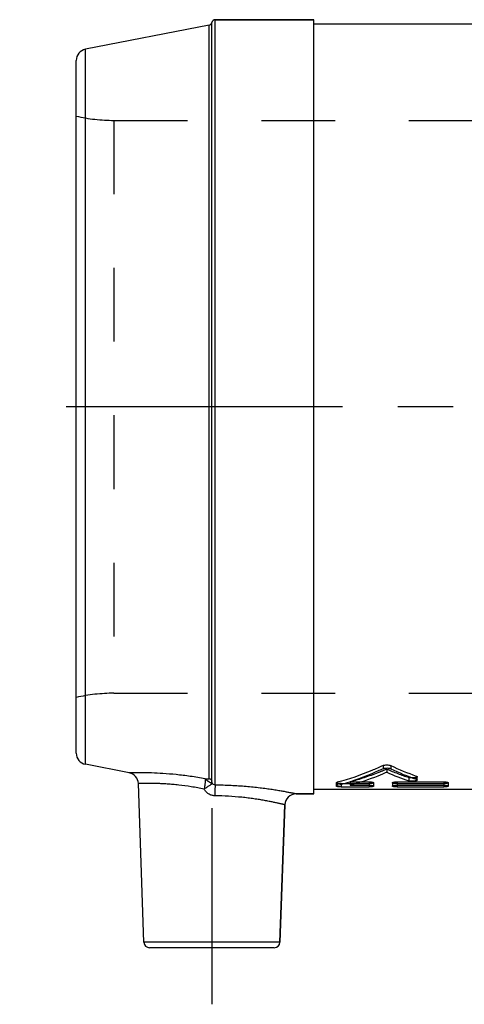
# Model space of a CAD drawing. Header units: millimetres. Extents: x 408 to 592, y 454 to 546.
# Tile 1 of 4: x 408 to 447, y 454 to 541. Entities that reach past the tile are written whole.
import ezdxf

# ---------------------------------------------------------------- set-up
doc = ezdxf.new("R2010")
doc.units = ezdxf.units.MM
doc.header["$LTSCALE"] = 65.185185
doc.linetypes.add('CENTER', pattern=[0.6, 0.375, -0.075, 0.075, -0.075])
doc.linetypes.add('HIDDEN', pattern=[0.2, 0.1, -0.1])
for name, color, linetype in [('ACHSEN_1', 7, 'CONTINUOUS'), ('ACHSEN_S', 7, 'CONTINUOUS'), ('KOERPER', 7, 'CONTINUOUS'), ('KONST.EL_MIT_GEO', 7, 'CONTINUOUS')]:
    doc.layers.add(name, color=color, linetype=linetype)

msp = doc.modelspace()

# ---------------------------------------------------------------- linework, layer by layer
at = {"layer": 'ACHSEN_1', "color": 2, "linetype": 'CENTER'}
msp.add_line((424.5, 471.315), (424.5, 453.975), dxfattribs=at)
at = {"layer": 'ACHSEN_S', "color": 2, "linetype": 'CENTER'}
msp.add_line((592.5, 506.8), (407.5, 506.8), dxfattribs=at)
at = {"layer": 'KOERPER', "color": 7, "linetype": 'Continuous'}
for p, q in [((424.791, 541.025), (433.5, 541.025)), ((433.5, 472.575), (433.5, 541.025)), ((566.5, 540.625), (433.5, 540.625)), ((418.483, 459.458), (417.993, 473.493)), ((566.5, 472.975), (433.5, 472.975)), ((431.941, 472.575), (433.5, 472.575)), ((430.517, 459.458), (430.941, 471.61))]:
    msp.add_line(p, q, dxfattribs=at)
at = {"layer": 'KOERPER', "color": 8, "linetype": 'HIDDEN'}
for p, q in [((415.833, 532.125), (584.167, 532.125)), ((415.833, 481.475), (584.167, 481.475))]:
    msp.add_line(p, q, dxfattribs=at)
at = {"layer": 'KONST.EL_MIT_GEO', "color": 7, "linetype": 'Continuous'}
for p, q in [((424.495, 473.689), (424.495, 540.777)), ((424.791, 473.352), (424.791, 541.025)), ((433.5, 541.025), (424.791, 541.025)), ((424.257, 540.535), (413.309, 538.407)), ((424.257, 473.925), (424.257, 540.535)), ((413.309, 475.193), (413.309, 538.407)), ((412.5, 476.174), (412.5, 537.426)), ((417.184, 474.439), (413.309, 475.193)), ((439.633, 475.088), (439.633, 474.807)), ((440.305, 475.088), (440.305, 474.807)), ((435.5, 473.563), (435.5, 473.268)), ((435.582, 473.61), (435.582, 473.315)), ((437.737, 473.642), (438.389, 473.642)), ((438.389, 473.642), (438.389, 473.348)), ((438.802, 473.268), (438.802, 473.563)), ((440.453, 473.563), (440.453, 473.268)), ((440.866, 473.642), (440.866, 473.348)), ((440.866, 473.642), (444.993, 473.642)), ((442.564, 474.156), (442.564, 473.867)), ((442.646, 473.802), (442.646, 474.092)), ((444.993, 473.642), (444.993, 473.348)), ((445.406, 473.268), (445.406, 473.563)), ((435.913, 473.193), (438.389, 473.193)), ((436.736, 473.348), (438.389, 473.348)), ((440.866, 473.348), (444.993, 473.348)), ((440.866, 473.193), (444.993, 473.193)), ((433.5, 472.575), (431.941, 472.575)), ((430.941, 471.61), (430.517, 459.458)), ((430.517, 459.458), (418.483, 459.458)), ((430.017, 458.975), (418.983, 458.975))]:
    msp.add_line(p, q, dxfattribs=at)
at = {"layer": 'KONST.EL_MIT_GEO', "color": 8, "linetype": 'HIDDEN'}
for p, q in [((415.833, 532.125), (415.833, 481.475)), ((415.833, 532.125), (584.167, 532.125)), ((415.833, 481.475), (584.167, 481.475)), ((439.969, 474.772), (439.969, 474.488)), ((436.736, 473.642), (436.736, 473.348)), ((436.736, 473.642), (437.737, 473.642)), ((441.903, 474.03), (441.903, 473.739)), ((435.913, 473.489), (435.913, 473.193)), ((435.913, 473.489), (438.389, 473.489)), ((438.389, 473.348), (438.389, 473.193)), ((440.866, 473.489), (444.993, 473.489)), ((440.866, 473.348), (440.866, 473.193)), ((444.993, 473.348), (444.993, 473.193))]:
    msp.add_line(p, q, dxfattribs=at)
at = {"layer": 'KONST.EL_MIT_GEO', "color": 7, "linetype": 'Continuous'}
for centre, radius, start, end in [((424.2, 540.83), 0.3, 281, 349.93447), ((424.791, 540.725), 0.3, 90, 169.93447), ((413.5, 537.426), 1, 101, 180), ((413.5, 476.174), 1, 180, 259), ((416.994, 473.458), 1, 2, 79.00001), ((449.283, 495.669), 23.138, 246.26317, 251.39923), ((450.492, 496.588), 23.791, 244.64998, 250.53645), ((450.516, 496.169), 23.678, 244.45318, 250.37555), ((431.941, 471.575), 1, 90, 178), ((418.983, 459.475), 0.5, 182, 270), ((430.017, 459.475), 0.5, 270, 358)]:
    msp.add_arc(centre, radius, start, end, dxfattribs=at)
at = {"layer": 'KONST.EL_MIT_GEO', "color": 8, "linetype": 'HIDDEN'}
for centre, radius, start, end in [((415.833, 547.125), 15, 257.16143, 270), ((415.833, 466.475), 15, 90, 102.83857), ((449.263, 496.095), 23.26, 246.44939, 251.55264)]:
    msp.add_arc(centre, radius, start, end, dxfattribs=at)
at = {"layer": 'KONST.EL_MIT_GEO', "color": 7, "linetype": 'Continuous'}
for points, knots in [([(423.901, 473.921), (423.464, 473.998), (422.607, 474.134), (421.362, 474.284), (420.217, 474.38), (419.344, 474.424), (418.727, 474.442), (418.336, 474.448), (417.998, 474.45), (417.717, 474.448), (417.52, 474.446), (417.392, 474.444), (417.319, 474.442), (417.263, 474.441), (417.222, 474.44), (417.198, 474.44), (417.187, 474.439), (417.184, 474.439)], [0, 0, 0, 0, 0.197447, 0.38538, 0.557624, 0.708268, 0.773783, 0.831933, 0.882164, 0.923985, 0.956974, 0.970047, 0.980791, 0.989178, 0.995185, 0.998795, 1, 1, 1, 1]), ([(439.633, 475.088), (439.301, 474.931), (437.988, 474.344), (436.62, 473.878), (435.582, 473.61)], [0, 0, 0, 0, 0.255165, 1, 1, 1, 1]), ([(439.633, 474.807), (439.302, 474.648), (437.988, 474.057), (436.62, 473.586), (435.582, 473.315)], [0, 0, 0, 0, 0.255272, 1, 1, 1, 1]), ([(439.969, 474.488), (439.703, 474.371), (438.648, 473.931), (437.56, 473.568), (436.736, 473.348)], [0, 0, 0, 0, 0.254132, 1, 1, 1, 1]), ([(439.633, 475.088), (439.655, 475.098), (439.704, 475.116), (439.816, 475.141), (439.969, 475.153), (440.123, 475.141), (440.235, 475.116), (440.284, 475.098), (440.305, 475.088)], [0, 0, 0, 0, 0.104744, 0.226123, 0.499976, 0.773836, 0.895335, 1, 1, 1, 1]), ([(439.633, 474.807), (439.655, 474.817), (439.704, 474.835), (439.816, 474.86), (439.969, 474.872), (440.123, 474.86), (440.235, 474.835), (440.284, 474.817), (440.305, 474.807)], [0, 0, 0, 0, 0.104819, 0.226209, 0.499976, 0.77375, 0.89526, 1, 1, 1, 1]), ([(423.901, 473.921), (423.905, 473.905), (423.909, 473.864), (423.91, 473.791), (423.906, 473.696), (423.893, 473.533), (423.871, 473.351), (423.842, 473.154), (423.825, 473.05), (423.816, 472.997)], [0, 0, 0, 0, 0.053499, 0.132445, 0.235292, 0.359541, 0.659032, 0.826492, 1, 1, 1, 1]), ([(423.901, 473.921), (423.942, 473.915), (424.002, 473.907), (424.082, 473.902), (424.136, 473.9), (424.177, 473.9), (424.206, 473.903), (424.223, 473.905), (424.237, 473.909), (424.248, 473.913), (424.255, 473.918), (424.257, 473.923), (424.257, 473.925)], [0, 0, 0, 0, 0.3377, 0.501919, 0.653095, 0.783915, 0.839514, 0.887497, 0.927218, 0.958361, 0.981526, 1, 1, 1, 1]), ([(423.901, 473.921), (423.901, 473.919), (423.903, 473.916), (423.909, 473.91), (423.918, 473.901), (423.929, 473.888), (423.943, 473.875), (423.959, 473.861), (423.985, 473.839), (424.021, 473.81), (424.068, 473.774), (424.12, 473.736), (424.176, 473.698), (424.25, 473.648), (424.323, 473.603), (424.393, 473.563), (424.438, 473.54), (424.475, 473.521), (424.502, 473.51), (424.52, 473.505), (424.529, 473.503), (424.536, 473.503), (424.54, 473.505), (424.541, 473.505)], [0, 0, 0, 0, 0.005754, 0.014206, 0.033637, 0.054716, 0.079682, 0.107861, 0.138939, 0.208826, 0.286993, 0.371488, 0.459624, 0.548605, 0.718256, 0.793449, 0.859692, 0.914805, 0.956668, 0.972468, 0.984877, 0.993702, 1, 1, 1, 1]), ([(424.257, 473.925), (424.287, 473.92), (424.344, 473.9), (424.417, 473.847), (424.471, 473.775), (424.49, 473.718), (424.495, 473.689)], [0, 0, 0, 0, 0.252538, 0.503492, 0.752532, 1, 1, 1, 1]), ([(424.541, 473.505), (424.52, 473.541), (424.504, 473.595), (424.497, 473.659), (424.495, 473.681), (424.495, 473.689)], [0, 0, 0, 0, 0.657652, 0.860972, 1, 1, 1, 1]), ([(435.5, 473.563), (435.5, 473.568), (435.506, 473.578), (435.523, 473.589), (435.549, 473.601), (435.57, 473.607), (435.582, 473.61)], [0, 0, 0, 0, 0.13637, 0.337446, 0.625971, 1, 1, 1, 1]), ([(438.389, 473.642), (438.442, 473.642), (438.518, 473.639), (438.616, 473.629), (438.678, 473.62), (438.729, 473.608), (438.763, 473.597), (438.783, 473.586), (438.795, 473.578), (438.802, 473.569), (438.802, 473.563)], [0, 0, 0, 0, 0.366495, 0.532844, 0.679752, 0.802188, 0.896148, 0.931976, 0.96054, 1, 1, 1, 1]), ([(440.453, 473.563), (440.453, 473.569), (440.459, 473.578), (440.471, 473.586), (440.492, 473.597), (440.526, 473.608), (440.577, 473.62), (440.639, 473.629), (440.736, 473.639), (440.813, 473.642), (440.866, 473.642)], [0, 0, 0, 0, 0.03946, 0.068019, 0.103849, 0.197801, 0.320361, 0.467242, 0.633577, 1, 1, 1, 1]), ([(442.646, 473.802), (442.646, 473.797), (442.642, 473.783), (442.625, 473.768), (442.6, 473.753), (442.566, 473.739), (442.524, 473.727), (442.456, 473.713), (442.36, 473.702), (442.237, 473.697), (442.113, 473.701), (442.002, 473.714), (441.933, 473.729), (441.903, 473.739)], [0, 0, 0, 0, 0.022258, 0.050525, 0.087657, 0.134411, 0.190381, 0.254641, 0.402652, 0.565707, 0.729181, 0.878257, 1, 1, 1, 1]), ([(442.564, 474.156), (442.576, 474.152), (442.597, 474.143), (442.628, 474.126), (442.646, 474.106), (442.646, 474.092)], [0, 0, 0, 0, 0.352701, 0.633288, 1, 1, 1, 1]), ([(442.564, 473.867), (442.576, 473.863), (442.597, 473.854), (442.628, 473.836), (442.646, 473.816), (442.646, 473.802)], [0, 0, 0, 0, 0.35194, 0.632234, 1, 1, 1, 1]), ([(444.993, 473.642), (445.046, 473.642), (445.122, 473.639), (445.219, 473.629), (445.281, 473.62), (445.332, 473.608), (445.367, 473.597), (445.387, 473.586), (445.399, 473.578), (445.406, 473.569), (445.406, 473.563)], [0, 0, 0, 0, 0.366495, 0.532844, 0.679752, 0.802188, 0.896148, 0.931976, 0.96054, 1, 1, 1, 1]), ([(423.816, 472.997), (423.433, 473.075), (422.683, 473.211), (421.755, 473.337), (421.05, 473.409), (420.561, 473.448), (420.105, 473.476), (419.685, 473.495), (419.306, 473.505), (418.971, 473.508), (418.721, 473.508), (418.545, 473.506), (418.431, 473.504), (418.33, 473.502), (418.243, 473.5), (418.168, 473.498), (418.114, 473.497), (418.078, 473.496), (418.056, 473.495), (418.037, 473.494), (418.022, 473.494), (418.01, 473.493), (418.002, 473.493), (417.997, 473.493), (417.995, 473.493), (417.994, 473.493), (417.993, 473.493)], [0, 0, 0, 0, 0.200216, 0.390143, 0.47917, 0.563188, 0.641472, 0.713358, 0.778248, 0.835605, 0.884961, 0.90651, 0.925912, 0.943127, 0.958121, 0.970861, 0.981321, 0.98569, 0.98948, 0.992691, 0.99532, 0.997367, 0.998829, 0.999342, 0.999707, 1, 1, 1, 1]), ([(424.541, 473.505), (424.534, 473.497), (424.509, 473.477), (424.461, 473.44), (424.391, 473.39), (424.303, 473.327), (424.198, 473.255), (424.034, 473.143), (423.905, 473.056), (423.816, 472.997)], [0, 0, 0, 0, 0.03868, 0.107616, 0.204982, 0.328075, 0.473448, 0.637021, 1, 1, 1, 1]), ([(424.752, 472.41), (424.656, 472.41), (424.463, 472.441), (424.199, 472.567), (423.977, 472.756), (423.863, 472.913), (423.816, 472.997)], [0, 0, 0, 0, 0.249827, 0.499806, 0.749847, 1, 1, 1, 1]), ([(424.791, 473.352), (424.74, 473.354), (424.638, 473.385), (424.566, 473.462), (424.541, 473.505)], [0, 0, 0, 0, 0.506954, 1, 1, 1, 1]), ([(424.791, 473.352), (424.788, 473.336), (424.783, 473.295), (424.777, 473.223), (424.771, 473.127), (424.763, 472.961), (424.756, 472.719), (424.753, 472.517), (424.752, 472.41)], [0, 0, 0, 0, 0.051518, 0.129705, 0.232522, 0.357205, 0.658136, 1, 1, 1, 1]), ([(431.941, 472.575), (431.94, 472.575), (431.937, 472.576), (431.93, 472.577), (431.919, 472.579), (431.896, 472.584), (431.856, 472.592), (431.795, 472.605), (431.717, 472.621), (431.622, 472.64), (431.51, 472.662), (431.329, 472.697), (431.065, 472.746), (430.703, 472.811), (430.286, 472.881), (429.816, 472.955), (429.299, 473.029), (428.531, 473.127), (427.489, 473.234), (426.168, 473.322), (425.256, 473.348), (424.791, 473.352)], [0, 0, 0, 0, 0.000311, 0.001245, 0.002801, 0.004977, 0.011182, 0.019838, 0.030916, 0.044377, 0.060178, 0.078266, 0.121069, 0.172267, 0.231276, 0.297463, 0.37016, 0.448671, 0.62023, 0.806125, 1, 1, 1, 1]), ([(435.5, 473.268), (435.5, 473.279), (435.52, 473.294), (435.549, 473.306), (435.57, 473.312), (435.582, 473.315)], [0, 0, 0, 0, 0.331348, 0.622649, 1, 1, 1, 1]), ([(435.913, 473.193), (435.86, 473.193), (435.783, 473.196), (435.686, 473.205), (435.624, 473.214), (435.573, 473.224), (435.539, 473.235), (435.518, 473.245), (435.506, 473.253), (435.5, 473.263), (435.5, 473.268)], [0, 0, 0, 0, 0.367443, 0.533811, 0.681085, 0.802706, 0.896673, 0.932281, 0.960513, 1, 1, 1, 1]), ([(438.389, 473.348), (438.442, 473.348), (438.518, 473.345), (438.616, 473.335), (438.678, 473.326), (438.729, 473.314), (438.763, 473.302), (438.783, 473.292), (438.795, 473.283), (438.802, 473.274), (438.802, 473.268)], [0, 0, 0, 0, 0.366265, 0.532524, 0.679369, 0.801784, 0.895779, 0.931654, 0.960291, 1, 1, 1, 1]), ([(438.802, 473.268), (438.802, 473.263), (438.796, 473.253), (438.783, 473.245), (438.763, 473.235), (438.729, 473.224), (438.678, 473.214), (438.616, 473.205), (438.518, 473.196), (438.442, 473.193), (438.389, 473.193)], [0, 0, 0, 0, 0.039427, 0.067816, 0.103455, 0.197064, 0.319242, 0.466212, 0.632781, 1, 1, 1, 1]), ([(440.453, 473.268), (440.453, 473.274), (440.459, 473.283), (440.471, 473.292), (440.492, 473.302), (440.526, 473.314), (440.577, 473.326), (440.639, 473.335), (440.736, 473.345), (440.813, 473.348), (440.866, 473.348)], [0, 0, 0, 0, 0.039708, 0.068341, 0.104218, 0.198205, 0.320743, 0.467563, 0.633807, 1, 1, 1, 1]), ([(440.866, 473.193), (440.813, 473.193), (440.736, 473.196), (440.639, 473.205), (440.577, 473.214), (440.526, 473.224), (440.492, 473.235), (440.471, 473.245), (440.459, 473.253), (440.453, 473.263), (440.453, 473.268)], [0, 0, 0, 0, 0.36727, 0.533839, 0.680773, 0.802936, 0.896551, 0.932184, 0.960575, 1, 1, 1, 1]), ([(444.993, 473.348), (445.046, 473.348), (445.122, 473.345), (445.219, 473.335), (445.281, 473.326), (445.332, 473.314), (445.367, 473.302), (445.387, 473.292), (445.399, 473.283), (445.406, 473.274), (445.406, 473.268)], [0, 0, 0, 0, 0.366265, 0.532524, 0.679369, 0.801784, 0.895779, 0.931654, 0.960291, 1, 1, 1, 1]), ([(445.406, 473.268), (445.406, 473.263), (445.399, 473.253), (445.387, 473.245), (445.367, 473.235), (445.332, 473.224), (445.281, 473.214), (445.219, 473.205), (445.122, 473.196), (445.046, 473.193), (444.993, 473.193)], [0, 0, 0, 0, 0.039427, 0.067816, 0.103455, 0.197064, 0.319242, 0.466212, 0.632781, 1, 1, 1, 1]), ([(430.941, 471.61), (430.941, 471.61), (430.939, 471.61), (430.937, 471.611), (430.932, 471.612), (430.923, 471.614), (430.91, 471.617), (430.894, 471.622), (430.873, 471.626), (430.85, 471.632), (430.81, 471.642), (430.752, 471.656), (430.672, 471.675), (430.578, 471.697), (430.47, 471.722), (430.348, 471.75), (430.159, 471.791), (429.892, 471.848), (429.535, 471.92), (429.133, 471.995), (428.688, 472.071), (428.205, 472.146), (427.687, 472.215), (426.942, 472.3), (425.961, 472.378), (425.161, 472.406), (424.752, 472.41)], [0, 0, 0, 0, 0.000305, 0.000686, 0.001219, 0.002742, 0.004873, 0.007609, 0.010949, 0.01489, 0.01943, 0.030288, 0.043492, 0.059002, 0.076773, 0.096754, 0.118891, 0.16939, 0.227751, 0.293407, 0.365749, 0.444132, 0.527873, 0.616248, 0.803762, 1, 1, 1, 1])]:
    msp.add_open_spline(points, degree=3, knots=knots, dxfattribs=at)
at = {"layer": 'KONST.EL_MIT_GEO', "color": 8, "linetype": 'HIDDEN'}
for points, knots in [([(439.969, 474.772), (439.703, 474.656), (438.648, 474.219), (437.56, 473.86), (436.736, 473.642)], [0, 0, 0, 0, 0.254049, 1, 1, 1, 1]), ([(424.541, 473.505), (424.52, 473.541), (424.504, 473.595), (424.497, 473.659), (424.495, 473.681), (424.495, 473.689)], [0, 0, 0, 0, 0.657652, 0.860972, 1, 1, 1, 1]), ([(435.913, 473.489), (435.86, 473.489), (435.783, 473.491), (435.686, 473.5), (435.624, 473.509), (435.573, 473.519), (435.539, 473.53), (435.518, 473.54), (435.506, 473.548), (435.5, 473.557), (435.5, 473.563)], [0, 0, 0, 0, 0.367659, 0.534115, 0.681451, 0.803095, 0.897034, 0.932598, 0.960761, 1, 1, 1, 1]), ([(438.802, 473.563), (438.802, 473.557), (438.795, 473.548), (438.783, 473.54), (438.763, 473.53), (438.729, 473.519), (438.678, 473.509), (438.616, 473.5), (438.518, 473.491), (438.442, 473.489), (438.389, 473.489)], [0, 0, 0, 0, 0.03918, 0.067499, 0.103094, 0.196675, 0.318876, 0.465908, 0.632565, 1, 1, 1, 1]), ([(440.866, 473.489), (440.813, 473.489), (440.736, 473.491), (440.639, 473.5), (440.577, 473.509), (440.526, 473.519), (440.492, 473.53), (440.471, 473.54), (440.459, 473.548), (440.453, 473.557), (440.453, 473.563)], [0, 0, 0, 0, 0.367487, 0.534143, 0.681138, 0.803325, 0.896912, 0.932501, 0.960822, 1, 1, 1, 1]), ([(442.646, 474.092), (442.646, 474.087), (442.642, 474.074), (442.625, 474.058), (442.6, 474.043), (442.566, 474.03), (442.524, 474.018), (442.456, 474.004), (442.36, 473.993), (442.237, 473.988), (442.113, 473.992), (442.002, 474.005), (441.933, 474.02), (441.903, 474.03)], [0, 0, 0, 0, 0.022093, 0.050246, 0.087312, 0.134036, 0.190001, 0.254277, 0.40236, 0.565515, 0.72909, 0.87824, 1, 1, 1, 1]), ([(445.406, 473.563), (445.406, 473.557), (445.399, 473.548), (445.387, 473.54), (445.367, 473.53), (445.332, 473.519), (445.281, 473.509), (445.219, 473.5), (445.122, 473.491), (445.046, 473.489), (444.993, 473.489)], [0, 0, 0, 0, 0.03918, 0.067499, 0.103094, 0.196675, 0.318876, 0.465908, 0.632565, 1, 1, 1, 1])]:
    msp.add_open_spline(points, degree=3, knots=knots, dxfattribs=at)

doc.saveas('drawing.dxf')
